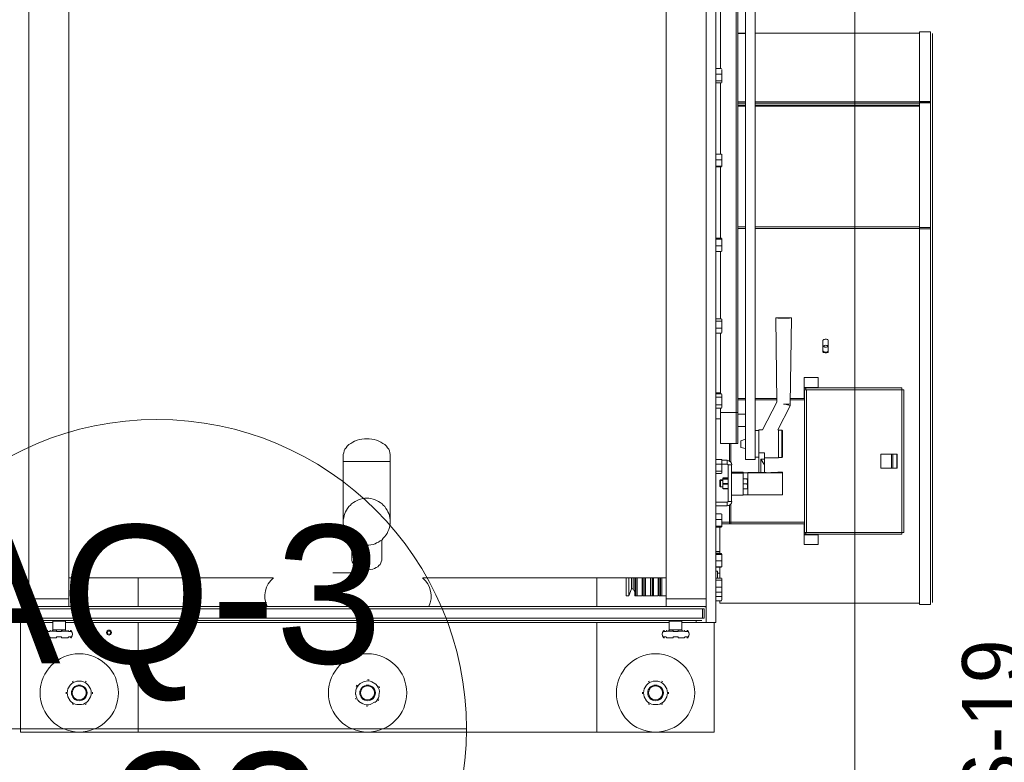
# Model space of a CAD drawing. Header units: millimetres. Extents: x -15 to 153, y -141 to 37.
# Tile 89 of 98: x 116.42 to 120.19, y 19.25 to 22.09. Entities that reach past the tile are written whole.
import ezdxf

# ---------------------------------------------------------------- set-up
doc = ezdxf.new("R2010")
doc.units = ezdxf.units.MM
doc.header["$MEASUREMENT"] = 0
doc.layers.get('0').update_dxf_attribs({"color": 5, "lineweight": 20})
doc.layers.add('AQ-Indicação coluna', color=5, linetype='Continuous', lineweight=20)
doc.layers.add('AQ-Textos coluna', color=7, linetype='Continuous', lineweight=20)
doc.styles.add('Arial', font='arial.ttf')
doc.styles.add('romans.shx', font='txt')

msp = doc.modelspace()

# ---------------------------------------------------------------- linework, layer by layer
at = {"linetype": 'Continuous'}
for p, q in [((116.4537, 19.7822), (116.4537, 23.3222)), ((119.0472, 19.7822), (119.0472, 23.3222)), ((119.0847, 19.7822), (119.0847, 23.3222)), ((116.4537, 23.2322), (116.4537, 19.8722)), ((116.6067, 23.2322), (116.6067, 19.8722)), ((118.8942, 23.2322), (118.8942, 19.8722)), ((119.0472, 23.2322), (119.0472, 19.8722)), ((119.2347, 22.6652), (119.2347, 20.4062)), ((119.1987, 22.5872), (119.1987, 20.4062)), ((119.1627, 20.5862), (119.1627, 22.4477)), ((119.1627, 20.5862), (119.1627, 22.4477)), ((119.1687, 20.5862), (119.1687, 22.4477)), ((119.1027, 21.9032), (119.1027, 22.1597)), ((119.1987, 22.0397), (119.1687, 22.0397)), ((119.1687, 22.0382), (119.1987, 22.0382)), ((119.8647, 22.0397), (119.2347, 22.0397)), ((119.9067, 22.0442), (119.8647, 22.0442)), ((119.8647, 22.0442), (119.8647, 21.7772)), ((119.9067, 22.0442), (119.8647, 22.0442)), ((119.9067, 22.0442), (119.9067, 21.7772)), ((119.9142, 22.0382), (119.9142, 21.7712)), ((119.0847, 21.9032), (119.1057, 21.9032)), ((119.0847, 21.8822), (119.1057, 21.8822)), ((119.1072, 21.9002), (119.1072, 21.8927)), ((119.1072, 21.8927), (119.1072, 21.8702)), ((119.1072, 21.8702), (119.1072, 21.8522)), ((119.0847, 21.8567), (119.1057, 21.8567)), ((119.0847, 21.8492), (119.1057, 21.8492)), ((119.1027, 21.5762), (119.1027, 21.8492)), ((119.1072, 21.8507), (119.1072, 21.8522)), ((119.1687, 21.7757), (119.1987, 21.7757)), ((119.1687, 21.7712), (119.1987, 21.7712)), ((119.1687, 21.7637), (119.1987, 21.7637)), ((119.1687, 21.7592), (119.1987, 21.7592)), ((119.2347, 21.7757), (119.8647, 21.7757)), ((119.2347, 21.7712), (119.8647, 21.7712)), ((119.2347, 21.7637), (119.8647, 21.7637)), ((119.2347, 21.7592), (119.8647, 21.7592)), ((119.8647, 21.7772), (119.8647, 21.7742)), ((119.9067, 21.7772), (119.8647, 21.7772)), ((119.9067, 21.7742), (119.8647, 21.7742)), ((119.8647, 21.7727), (119.8647, 21.2942)), ((119.9067, 21.7727), (119.8647, 21.7727)), ((119.9067, 21.7772), (119.9067, 21.7742)), ((119.9067, 21.7727), (119.9067, 21.2942)), ((119.9142, 21.7712), (119.9142, 21.2957)), ((119.0847, 21.5762), (119.1057, 21.5762)), ((119.1072, 21.5657), (119.1072, 21.5762)), ((119.1072, 21.5657), (119.1072, 21.5417)), ((119.0847, 21.5537), (119.1057, 21.5537)), ((119.0847, 21.5297), (119.1057, 21.5297)), ((119.0847, 21.5267), (119.1057, 21.5267)), ((119.1027, 21.2537), (119.1027, 21.5267)), ((119.1072, 21.5417), (119.1072, 21.5282)), ((119.1687, 21.2972), (119.1987, 21.2972)), ((119.1687, 21.2912), (119.1987, 21.2912)), ((119.2347, 21.2972), (119.8647, 21.2972)), ((119.2347, 21.2912), (119.8647, 21.2912)), ((119.9067, 21.2942), (119.8647, 21.2942)), ((119.9067, 21.2942), (119.8647, 21.2942)), ((119.8647, 21.2897), (119.8647, 21.2942)), ((119.9067, 21.2897), (119.8647, 21.2897)), ((119.8647, 21.2897), (119.8647, 19.8512)), ((119.9067, 21.2897), (119.9067, 21.2942)), ((119.9067, 21.2897), (119.9067, 19.8512)), ((119.9142, 21.2957), (119.9142, 19.8587)), ((119.0847, 21.2537), (119.1057, 21.2537)), ((119.0847, 21.2507), (119.1057, 21.2507)), ((119.0847, 21.2252), (119.1057, 21.2252)), ((119.1072, 21.2522), (119.1072, 21.2372)), ((119.1072, 21.2372), (119.1072, 21.2132)), ((119.0847, 21.2027), (119.1057, 21.2027)), ((119.1027, 20.9447), (119.1027, 21.2027)), ((119.1072, 21.2132), (119.1072, 21.2042)), ((119.0847, 20.9447), (119.1057, 20.9447)), ((119.0847, 20.9357), (119.1057, 20.9357)), ((119.1072, 20.9417), (119.1072, 20.9432)), ((119.1072, 20.9417), (119.1072, 20.9402)), ((119.1072, 20.9402), (119.1072, 20.9222)), ((119.3142, 20.9492), (119.3187, 20.6252)), ((119.3697, 20.6192), (119.3742, 20.9492)), ((119.0847, 20.9087), (119.1057, 20.9087)), ((119.0847, 20.8907), (119.1057, 20.8907)), ((119.1027, 20.6582), (119.1027, 20.8907)), ((119.1057, 20.8907), (119.1072, 20.8922)), ((119.1072, 20.9222), (119.1072, 20.8997)), ((119.1072, 20.8997), (119.1072, 20.8937)), ((119.1072, 20.8922), (119.1072, 20.8937)), ((119.4942, 20.8187), (119.4942, 20.8622)), ((119.5152, 20.8622), (119.5152, 20.8187)), ((119.4222, 20.7197), (119.4222, 20.6822)), ((119.4762, 20.7197), (119.4222, 20.7197)), ((119.4762, 20.7197), (119.4762, 20.6822)), ((119.1027, 20.6612), (119.0847, 20.6612)), ((119.4762, 20.6822), (119.4222, 20.6822)), ((119.4222, 20.6792), (119.4222, 20.6822)), ((119.4222, 20.6402), (119.4222, 20.6792)), ((119.4297, 20.6792), (119.4222, 20.6792)), ((119.4237, 20.6732), (119.4237, 20.1272)), ((119.4237, 20.6732), (119.4297, 20.6732)), ((119.7972, 20.6807), (119.4297, 20.6807)), ((119.4297, 20.6807), (119.4297, 20.6747)), ((119.4312, 20.6732), (119.4312, 20.1272)), ((119.7972, 20.6732), (119.4312, 20.6732)), ((119.4762, 20.6807), (119.4762, 20.6822)), ((119.7972, 20.6807), (119.7972, 20.6747)), ((119.7972, 20.1272), (119.7972, 20.6732)), ((119.8047, 20.6732), (119.7987, 20.6732)), ((119.8047, 20.1272), (119.8047, 20.6732)), ((119.0847, 20.6582), (119.1057, 20.6582)), ((119.0847, 20.6447), (119.1057, 20.6447)), ((119.1072, 20.6537), (119.1057, 20.6582)), ((119.1072, 20.6537), (119.1072, 20.6507)), ((119.1072, 20.6507), (119.1072, 20.6297)), ((119.1072, 20.6297), (119.1072, 20.6102)), ((119.1987, 20.6402), (119.1687, 20.6402)), ((119.1687, 20.6342), (119.1987, 20.6342)), ((119.3187, 20.6402), (119.2347, 20.6402)), ((119.2347, 20.6342), (119.3187, 20.6342)), ((119.3187, 20.6252), (119.2632, 20.5202)), ((119.4222, 20.6402), (119.3712, 20.6402)), ((119.3712, 20.6342), (119.4237, 20.6342)), ((119.4237, 20.6402), (119.4222, 20.6402)), ((119.0847, 20.6162), (119.1057, 20.6162)), ((119.0847, 20.6027), (119.1057, 20.6027)), ((119.1027, 20.5862), (119.1027, 20.6027)), ((119.1027, 20.5862), (119.1627, 20.5862)), ((119.1027, 20.4677), (119.1027, 20.5862)), ((119.1057, 20.6027), (119.1072, 20.6057)), ((119.1072, 20.6102), (119.1072, 20.6057)), ((119.1627, 20.5862), (119.1687, 20.5862)), ((119.1627, 20.4677), (119.1627, 20.5862)), ((119.1687, 20.4677), (119.1687, 20.5862)), ((119.3217, 20.5202), (119.3697, 20.6117)), ((119.3697, 20.6117), (119.3697, 20.6192)), ((119.1027, 20.5622), (119.0847, 20.5622)), ((119.1987, 20.5802), (119.1687, 20.5802)), ((119.1687, 20.5322), (119.1987, 20.5322)), ((119.2497, 20.5172), (119.2347, 20.5172)), ((119.2632, 20.5202), (119.2497, 20.5202)), ((119.2497, 20.4317), (119.2497, 20.5202)), ((119.3247, 20.5202), (119.3217, 20.5202)), ((119.3247, 20.4122), (119.3247, 20.5202)), ((119.3367, 20.5187), (119.3247, 20.5187)), ((119.3367, 20.4152), (119.3367, 20.5187)), ((119.3397, 20.5157), (119.3397, 20.4182)), ((119.1987, 20.4842), (119.1807, 20.4782)), ((119.1807, 20.4782), (119.1807, 20.4527)), ((119.1027, 20.4677), (119.1627, 20.4677)), ((119.1372, 20.4677), (119.1372, 20.4002)), ((119.1417, 20.4677), (119.1417, 20.3972)), ((119.1627, 20.4677), (119.1687, 20.4677)), ((119.1807, 20.4527), (119.1987, 20.4482)), ((117.6582, 20.4227), (117.6582, 20.3987)), ((117.6582, 20.3987), (117.6582, 20.1677)), ((117.8382, 20.3987), (117.8382, 20.4227)), ((117.8382, 20.1677), (117.8382, 20.3987)), ((119.0847, 20.4062), (119.1057, 20.4062)), ((119.1072, 20.4047), (119.1057, 20.4062)), ((119.1072, 20.4032), (119.1072, 20.4047)), ((119.1072, 20.4032), (119.1072, 20.3972)), ((119.1072, 20.4032), (119.1282, 20.4032)), ((119.1072, 20.3972), (119.1072, 20.3747)), ((119.1282, 20.3882), (119.1282, 20.4032)), ((119.1987, 20.4062), (119.2347, 20.4062)), ((119.2347, 20.4152), (119.2497, 20.4152)), ((119.2707, 20.4317), (119.2497, 20.4317)), ((119.2497, 20.3567), (119.2497, 20.4317)), ((119.2707, 20.4077), (119.2572, 20.4077)), ((119.2572, 20.4077), (119.2572, 20.3567)), ((119.2572, 20.4077), (119.2707, 20.3852)), ((119.2707, 20.4077), (119.2707, 20.4317)), ((119.2707, 20.4122), (119.3247, 20.4122)), ((119.2707, 20.3852), (119.2707, 20.4077)), ((119.3247, 20.4137), (119.3367, 20.4137)), ((119.3367, 20.4137), (119.3367, 20.4152)), ((119.3397, 20.4182), (119.3397, 20.4167)), ((119.7162, 20.3732), (119.7162, 20.4272)), ((119.7567, 20.4272), (119.7162, 20.4272)), ((119.7567, 20.3732), (119.7567, 20.4272)), ((119.7627, 20.4272), (119.7567, 20.4272)), ((119.7627, 20.3732), (119.7627, 20.4272)), ((119.7777, 20.4272), (119.7627, 20.4272)), ((119.7777, 20.3732), (119.7777, 20.4272)), ((119.7792, 20.4272), (119.7777, 20.4272)), ((119.7792, 20.3732), (119.7792, 20.4272)), ((119.0847, 20.3882), (119.1057, 20.3882)), ((119.0847, 20.3612), (119.1057, 20.3612)), ((119.1072, 20.3882), (119.1282, 20.3882)), ((119.1072, 20.3747), (119.1072, 20.3567)), ((119.1312, 20.3852), (119.1312, 20.2457)), ((119.1447, 20.3852), (119.1312, 20.3852)), ((119.1447, 20.3852), (119.1447, 20.2457)), ((119.1897, 20.3582), (119.1447, 20.3582)), ((119.1897, 20.3567), (119.1897, 20.3582)), ((119.2707, 20.3852), (119.2707, 20.3567)), ((119.3217, 20.3582), (119.2947, 20.3567)), ((119.3397, 20.3582), (119.3217, 20.3582)), ((119.3397, 20.3552), (119.3397, 20.3582)), ((119.7567, 20.3732), (119.7162, 20.3732)), ((119.7627, 20.3732), (119.7567, 20.3732)), ((119.7777, 20.3732), (119.7627, 20.3732)), ((119.7792, 20.3732), (119.7777, 20.3732)), ((119.0847, 20.3522), (119.1057, 20.3522)), ((119.1027, 20.3282), (119.0997, 20.3252)), ((119.1027, 20.3252), (119.0997, 20.3222)), ((119.0997, 20.3252), (119.0997, 20.3222)), ((119.0997, 20.3222), (119.0997, 20.3042)), ((119.1117, 20.3282), (119.1027, 20.3282)), ((119.1027, 20.3282), (119.1027, 20.3252)), ((119.1117, 20.3252), (119.1027, 20.3252)), ((119.1027, 20.3252), (119.1027, 20.3012)), ((119.1072, 20.3567), (119.1072, 20.3552)), ((119.1072, 20.3537), (119.1072, 20.3552)), ((119.1117, 20.3357), (119.1117, 20.3342)), ((119.1117, 20.3312), (119.1117, 20.3342)), ((119.1117, 20.3327), (119.1117, 20.3312)), ((119.1117, 20.2937), (119.1117, 20.3312)), ((119.1132, 20.3342), (119.1132, 20.3357)), ((119.1297, 20.3357), (119.1132, 20.3357)), ((119.1132, 20.3327), (119.1132, 20.3342)), ((119.1132, 20.3342), (119.1297, 20.3342)), ((119.1132, 20.3312), (119.1132, 20.3327)), ((119.1297, 20.3327), (119.1132, 20.3327)), ((119.1132, 20.3312), (119.1297, 20.3312)), ((119.1297, 20.3342), (119.1297, 20.3357)), ((119.1297, 20.3342), (119.1297, 20.3327)), ((119.1297, 20.3312), (119.1297, 20.3327)), ((119.1312, 20.3342), (119.1312, 20.3357)), ((119.1312, 20.3312), (119.1312, 20.3327)), ((119.1447, 20.3537), (119.1897, 20.3537)), ((119.1897, 20.3537), (119.1897, 20.3552)), ((119.1897, 20.3537), (119.1897, 20.2697)), ((119.1897, 20.3327), (119.2047, 20.3327)), ((119.2047, 20.3327), (119.2062, 20.3222)), ((119.2062, 20.3327), (119.2062, 20.3222)), ((119.2062, 20.3027), (119.2062, 20.3222)), ((119.2767, 20.3567), (119.2077, 20.3567)), ((119.2077, 20.3552), (119.3397, 20.3552)), ((119.2077, 20.3552), (119.2077, 20.2712)), ((119.3397, 20.3552), (119.3397, 20.2712)), ((119.0997, 20.3042), (119.1027, 20.3012)), ((119.1027, 20.3012), (119.1117, 20.3012)), ((119.1132, 20.3117), (119.1132, 20.3147)), ((119.1297, 20.3147), (119.1132, 20.3147)), ((119.1132, 20.3117), (119.1297, 20.3117)), ((119.1132, 20.2937), (119.1132, 20.2952)), ((119.1297, 20.2952), (119.1132, 20.2952)), ((119.1132, 20.2937), (119.1297, 20.2937)), ((119.1297, 20.3117), (119.1297, 20.3147)), ((119.1297, 20.2937), (119.1297, 20.2952)), ((119.1897, 20.3132), (119.2047, 20.3132)), ((119.1897, 20.2937), (119.2047, 20.2937)), ((119.2047, 20.3132), (119.2062, 20.3027)), ((119.2062, 20.2937), (119.2062, 20.3027)), ((119.1312, 20.2457), (119.1447, 20.2457)), ((119.1447, 20.2697), (119.1897, 20.2697)), ((119.2077, 20.2712), (119.3397, 20.2712)), ((119.1282, 20.2427), (119.0847, 20.2427)), ((119.1282, 20.2292), (119.0847, 20.2292)), ((119.1282, 20.2292), (119.1282, 20.2427)), ((119.1372, 20.2322), (119.1372, 20.1662)), ((119.1417, 20.2352), (119.1417, 20.1662)), ((119.0847, 20.1977), (119.1057, 20.1977)), ((119.0847, 20.1767), (119.1057, 20.1767)), ((119.1072, 20.1872), (119.1072, 20.1962)), ((119.1072, 20.1872), (119.1072, 20.1632)), ((119.0847, 20.1512), (119.1057, 20.1512)), ((119.0847, 20.1467), (119.1057, 20.1467)), ((119.0997, 20.0462), (119.0997, 20.1467)), ((119.1372, 20.1662), (119.1072, 20.1662)), ((119.1072, 20.1632), (119.1072, 20.1482)), ((119.1372, 20.1602), (119.1072, 20.1602)), ((119.1417, 20.1662), (119.1372, 20.1662)), ((119.1372, 20.1602), (119.1372, 20.1662)), ((119.1417, 20.1602), (119.1372, 20.1602)), ((119.4237, 20.1662), (119.1417, 20.1662)), ((119.1417, 20.1602), (119.1417, 20.1662)), ((119.4222, 20.1602), (119.1417, 20.1602)), ((119.4222, 20.1602), (119.4222, 20.1212)), ((119.4222, 20.1602), (119.4237, 20.1602)), ((117.6912, 20.0987), (117.6912, 20.0237)), ((117.8052, 20.0237), (117.8052, 20.0987)), ((119.4222, 20.1212), (119.4222, 20.1182)), ((119.4222, 20.1212), (119.4297, 20.1212)), ((119.4762, 20.1182), (119.4222, 20.1182)), ((119.4222, 20.1182), (119.4222, 20.0807)), ((119.4237, 20.1272), (119.4297, 20.1272)), ((119.4297, 20.1197), (119.4297, 20.1257)), ((119.4297, 20.1197), (119.7972, 20.1197)), ((119.4312, 20.1272), (119.7972, 20.1272)), ((119.4762, 20.1197), (119.4762, 20.1182)), ((119.4762, 20.1182), (119.4762, 20.0807)), ((119.7972, 20.1197), (119.7972, 20.1257)), ((119.8047, 20.1272), (119.7987, 20.1272)), ((119.4762, 20.0807), (119.4222, 20.0807)), ((119.0847, 20.0537), (119.0997, 20.0537)), ((119.0847, 20.0522), (119.0997, 20.0522)), ((119.0847, 20.0462), (119.1057, 20.0462)), ((119.0847, 20.0447), (119.1057, 20.0447)), ((119.0847, 20.0417), (119.1057, 20.0417)), ((119.1057, 20.0462), (119.1057, 20.0447)), ((119.1072, 20.0432), (119.1057, 20.0462)), ((119.1072, 20.0432), (119.1072, 20.0297)), ((119.1072, 20.0297), (119.1072, 20.0057)), ((119.0847, 20.0177), (119.1057, 20.0177)), ((119.0847, 19.9952), (119.1057, 19.9952)), ((119.0847, 19.9937), (119.1057, 19.9937)), ((119.0997, 19.9517), (119.0997, 19.9937)), ((119.1072, 20.0057), (119.1072, 19.9952)), ((116.6067, 19.9532), (117.3897, 19.9532)), ((116.8722, 19.9532), (116.8722, 19.8437)), ((117.9627, 19.9532), (118.8942, 19.9532)), ((118.6287, 19.8437), (118.6287, 19.9532)), ((118.7412, 19.8842), (118.7412, 19.9532)), ((118.7517, 19.8842), (118.7517, 19.9532)), ((118.7622, 19.9112), (118.7622, 19.9532)), ((118.7682, 19.9112), (118.7682, 19.9532)), ((118.7742, 19.9532), (118.7742, 19.8842)), ((118.7787, 19.8842), (118.7787, 19.9532)), ((118.7832, 19.8842), (118.7832, 19.9532)), ((118.8027, 19.9532), (118.8027, 19.8842)), ((118.8057, 19.9532), (118.8057, 19.8842)), ((118.8102, 19.8842), (118.8102, 19.9532)), ((118.8147, 19.8842), (118.8147, 19.9532)), ((118.8342, 19.9532), (118.8342, 19.8842)), ((118.8357, 19.9532), (118.8357, 19.8842)), ((118.8417, 19.8842), (118.8417, 19.9532)), ((118.8462, 19.8842), (118.8462, 19.9532)), ((118.8642, 19.9532), (118.8642, 19.8842)), ((118.8672, 19.9532), (118.8672, 19.8842)), ((118.8732, 19.8842), (118.8732, 19.9532)), ((118.8777, 19.8842), (118.8777, 19.9532)), ((119.0907, 19.9787), (119.0847, 19.9787)), ((119.0847, 19.9517), (119.1057, 19.9517)), ((119.0847, 19.9517), (119.1057, 19.9517)), ((119.0847, 19.9442), (119.1057, 19.9442)), ((119.0907, 19.9787), (119.0907, 19.9517)), ((119.0907, 19.9712), (119.0997, 19.9712)), ((119.1072, 19.9487), (119.1072, 19.9502)), ((119.1072, 19.9487), (119.1072, 19.9307)), ((118.7517, 19.8842), (118.7622, 19.9112)), ((118.7622, 19.9112), (118.7682, 19.9112)), ((118.7682, 19.9112), (118.7742, 19.8977)), ((118.8342, 19.9082), (118.8357, 19.9007)), ((118.8642, 19.9097), (118.8672, 19.9022)), ((119.0847, 19.9172), (119.1057, 19.9172)), ((119.1072, 19.9307), (119.1072, 19.9082)), ((119.1072, 19.9082), (119.1072, 19.9007)), ((116.4537, 19.8722), (116.6067, 19.8722)), ((116.4537, 19.8722), (116.4537, 19.8437)), ((116.6067, 19.8437), (116.6067, 19.8722)), ((118.7412, 19.8842), (118.7517, 19.8842)), ((118.7742, 19.8842), (118.8027, 19.8842)), ((118.7787, 19.8842), (118.7832, 19.8842)), ((118.8027, 19.9052), (118.8057, 19.8992)), ((118.8057, 19.8842), (118.8342, 19.8842)), ((118.8102, 19.8842), (118.8147, 19.8842)), ((118.8357, 19.8842), (118.8642, 19.8842)), ((118.8417, 19.8842), (118.8462, 19.8842)), ((118.8672, 19.8842), (118.8942, 19.8842)), ((118.8732, 19.8842), (118.8777, 19.8842)), ((118.8942, 19.8722), (119.0472, 19.8722)), ((118.8942, 19.8722), (118.8942, 19.8437)), ((119.0472, 19.8437), (119.0472, 19.8722)), ((119.0847, 19.8977), (119.1057, 19.8977)), ((119.0847, 19.8812), (119.1057, 19.8812)), ((119.1057, 19.8662), (119.1072, 19.8692)), ((119.1072, 19.9007), (119.1072, 19.8947)), ((119.1072, 19.9007), (119.1072, 19.8947)), ((119.1072, 19.8947), (119.1072, 19.8737)), ((119.1072, 19.8737), (119.1072, 19.8692)), ((116.4537, 19.8437), (116.6067, 19.8437)), ((116.4537, 19.8422), (116.4582, 19.8422)), ((116.4582, 19.8422), (116.4582, 19.8437)), ((116.4672, 19.8347), (116.4612, 19.8347)), ((116.4612, 19.7987), (116.4612, 19.8347)), ((119.0337, 19.8347), (116.4672, 19.8347)), ((116.4672, 19.7987), (116.4672, 19.8347)), ((116.4672, 19.7987), (116.4672, 19.8347)), ((116.4702, 19.8437), (116.4702, 19.8422)), ((118.8942, 19.8437), (116.6067, 19.8437)), ((118.8942, 19.8437), (119.0472, 19.8437)), ((119.0307, 19.8437), (119.0307, 19.8422)), ((119.0337, 19.7987), (119.0337, 19.8347)), ((119.0337, 19.8347), (119.0397, 19.8347)), ((119.0337, 19.7987), (119.0337, 19.8347)), ((119.0397, 19.7987), (119.0397, 19.8347)), ((119.0427, 19.8437), (119.0427, 19.8422)), ((119.0427, 19.8422), (119.0472, 19.8422)), ((119.0847, 19.8647), (119.1057, 19.8647)), ((119.0997, 19.8557), (119.0997, 19.8647)), ((119.0997, 19.8557), (119.8647, 19.8557)), ((119.1057, 19.8647), (119.1057, 19.8662)), ((119.9067, 19.8512), (119.8647, 19.8512)), ((116.4612, 19.7987), (116.4672, 19.7987)), ((119.0337, 19.7987), (116.4672, 19.7987)), ((119.0397, 19.7987), (119.0337, 19.7987)), ((116.4162, 19.7822), (116.4537, 19.7822)), ((116.4222, 19.7822), (116.4222, 19.3622)), ((116.4912, 19.7822), (116.4537, 19.7822)), ((119.0307, 19.7897), (116.4702, 19.7897)), ((116.4912, 19.7822), (116.4912, 19.7897)), ((116.5467, 19.7822), (116.4912, 19.7822)), ((116.5467, 19.7867), (116.5467, 19.7537)), ((116.5467, 19.7867), (116.5947, 19.7867)), ((116.5947, 19.7537), (116.5947, 19.7867)), ((118.9062, 19.7822), (116.5947, 19.7822)), ((116.8722, 19.7822), (116.8722, 19.3622)), ((118.6287, 19.3622), (118.6287, 19.7822)), ((118.9062, 19.7867), (118.9062, 19.7537)), ((118.9062, 19.7867), (118.9542, 19.7867)), ((118.9542, 19.7537), (118.9542, 19.7867)), ((119.0097, 19.7822), (118.9542, 19.7822)), ((119.0097, 19.7897), (119.0097, 19.7822)), ((119.0097, 19.7822), (119.0472, 19.7822)), ((119.0472, 19.7822), (119.0847, 19.7822)), ((119.0787, 19.3622), (119.0787, 19.7822)), ((116.5227, 19.7492), (116.5242, 19.7492)), ((116.5242, 19.7237), (116.5227, 19.7237)), ((116.5257, 19.7507), (116.5242, 19.7507)), ((116.5242, 19.7477), (116.5347, 19.7477)), ((116.5347, 19.7267), (116.5242, 19.7267)), ((116.5242, 19.7237), (116.5272, 19.7237)), ((116.5362, 19.7492), (116.5587, 19.7492)), ((116.5587, 19.7237), (116.5362, 19.7237)), ((116.5467, 19.7537), (116.5947, 19.7537)), ((116.5617, 19.7477), (116.5797, 19.7477)), ((116.5797, 19.7267), (116.5617, 19.7267)), ((116.5812, 19.7492), (116.6052, 19.7492)), ((116.6052, 19.7237), (116.5812, 19.7237)), ((116.6067, 19.7477), (116.6157, 19.7477)), ((116.6157, 19.7267), (116.6067, 19.7267)), ((116.6142, 19.7507), (116.6157, 19.7507)), ((116.6157, 19.7492), (116.6172, 19.7492)), ((116.6172, 19.7237), (116.6157, 19.7237)), ((118.8837, 19.7492), (118.8852, 19.7492)), ((118.8852, 19.7237), (118.8837, 19.7237)), ((118.8852, 19.7477), (118.8942, 19.7477)), ((118.8942, 19.7267), (118.8852, 19.7267)), ((118.8852, 19.7237), (118.8882, 19.7237)), ((118.8957, 19.7492), (118.9197, 19.7492)), ((118.9197, 19.7237), (118.8957, 19.7237)), ((118.9062, 19.7537), (118.9542, 19.7537)), ((118.9212, 19.7477), (118.9407, 19.7477)), ((118.9407, 19.7267), (118.9212, 19.7267)), ((118.9422, 19.7492), (118.9647, 19.7492)), ((118.9647, 19.7237), (118.9422, 19.7237)), ((118.9662, 19.7477), (118.9767, 19.7477)), ((118.9767, 19.7267), (118.9662, 19.7267)), ((118.9737, 19.7507), (118.9767, 19.7507)), ((118.9767, 19.7237), (118.9752, 19.7237)), ((118.9767, 19.7492), (118.9782, 19.7492)), ((118.9782, 19.7237), (118.9767, 19.7237)), ((116.6127, 19.5422), (116.6037, 19.5272)), ((116.6547, 19.5572), (116.6382, 19.5572)), ((116.6907, 19.5272), (116.6817, 19.5422)), ((117.7227, 19.5482), (117.7377, 19.5557)), ((117.7677, 19.5542), (117.7827, 19.5452)), ((118.8192, 19.5422), (118.8102, 19.5272)), ((118.8627, 19.5572), (118.8462, 19.5572)), ((118.8972, 19.5272), (118.8882, 19.5422)), ((116.6037, 19.4972), (116.6127, 19.4822)), ((116.6817, 19.4822), (116.6907, 19.4972)), ((117.7047, 19.5062), (117.7062, 19.5227)), ((117.7962, 19.5182), (117.7947, 19.5017)), ((118.8102, 19.4972), (118.8192, 19.4822)), ((118.8882, 19.4822), (118.8972, 19.4972)), ((116.6382, 19.4672), (116.6547, 19.4672)), ((117.7332, 19.4702), (117.7182, 19.4792)), ((117.7782, 19.4762), (117.7632, 19.4687)), ((118.8462, 19.4672), (118.8627, 19.4672)), ((116.4222, 19.3622), (116.8722, 19.3622)), ((116.8722, 19.3622), (118.6287, 19.3622)), ((118.6287, 19.3622), (119.0787, 19.3622))]:
    msp.add_line(p, q, dxfattribs=at)
msp.add_lwpolyline([(115.8972, 19.8572), (116.3472, 19.8572), (116.3472, 18.8522), (119.6172, 18.8522), (119.6172, 24.2522), (116.3472, 24.2522), (116.3472, 23.2472), (115.8972, 23.2472), (115.8972, 19.8572)])
for points in [[(119.3742, 20.9492), (119.3742, 20.9492), (119.3727, 20.9492), (119.3697, 20.9492), (119.3667, 20.9477), (119.3622, 20.9477), (119.3577, 20.9477), (119.3517, 20.9477), (119.3457, 20.9477), (119.3412, 20.9477), (119.3352, 20.9477), (119.3292, 20.9477), (119.3247, 20.9477), (119.3217, 20.9477), (119.3187, 20.9492), (119.3157, 20.9492), (119.3142, 20.9492), (119.3142, 20.9492), (119.3157, 20.9492), (119.3187, 20.9492), (119.3217, 20.9492), (119.3247, 20.9492), (119.3292, 20.9492), (119.3352, 20.9492), (119.3412, 20.9492), (119.3457, 20.9492), (119.3517, 20.9492), (119.3577, 20.9492), (119.3622, 20.9492), (119.3667, 20.9492), (119.3697, 20.9492), (119.3727, 20.9492), (119.3742, 20.9492), (119.3742, 20.9492)], [(119.4942, 20.8622), (119.4957, 20.8637), (119.4972, 20.8652), (119.5002, 20.8652), (119.5032, 20.8667), (119.5077, 20.8667), (119.5107, 20.8652), (119.5137, 20.8652), (119.5152, 20.8637), (119.5152, 20.8622)], [(119.5152, 20.8232), (119.5152, 20.8217), (119.5137, 20.8202), (119.5107, 20.8187), (119.5077, 20.8172), (119.5032, 20.8172), (119.5002, 20.8187), (119.4972, 20.8202), (119.4957, 20.8217), (119.4942, 20.8232)], [(119.5152, 20.8187), (119.5152, 20.8172), (119.5137, 20.8157), (119.5107, 20.8157), (119.5077, 20.8142), (119.5032, 20.8142), (119.5002, 20.8157), (119.4972, 20.8157), (119.4957, 20.8172), (119.4942, 20.8187)], [(119.4972, 20.8397), (119.4987, 20.8412), (119.5002, 20.8427), (119.5017, 20.8427), (119.5047, 20.8442), (119.5077, 20.8427), (119.5107, 20.8427), (119.5122, 20.8412), (119.5122, 20.8397), (119.5122, 20.8382), (119.5107, 20.8382), (119.5077, 20.8367), (119.5047, 20.8367), (119.5017, 20.8367), (119.5002, 20.8382), (119.4987, 20.8382), (119.4972, 20.8397)], [(119.3442, 20.6177), (119.3442, 20.6177), (119.3442, 20.6177), (119.3442, 20.6177), (119.3442, 20.6177), (119.3442, 20.6177), (119.3442, 20.6177), (119.3457, 20.6177), (119.3457, 20.6177), (119.3457, 20.6177), (119.3457, 20.6177), (119.3457, 20.6177), (119.3457, 20.6177), (119.3457, 20.6177), (119.3457, 20.6177), (119.3457, 20.6177), (119.3487, 20.6177), (119.3697, 20.6132)], [(117.7482, 20.4857), (117.7392, 20.4857), (117.7287, 20.4842), (117.7197, 20.4827), (117.7107, 20.4797), (117.7017, 20.4767), (117.6942, 20.4722), (117.6867, 20.4677), (117.6792, 20.4632), (117.6732, 20.4572), (117.6687, 20.4512), (117.6642, 20.4452), (117.6612, 20.4392), (117.6597, 20.4317), (117.6582, 20.4257), (117.6582, 20.4227)], [(117.8382, 20.4227), (117.8382, 20.4257), (117.8367, 20.4317), (117.8352, 20.4392), (117.8322, 20.4452), (117.8277, 20.4512), (117.8232, 20.4572), (117.8172, 20.4632), (117.8097, 20.4677), (117.8022, 20.4722), (117.7947, 20.4767), (117.7857, 20.4797), (117.7767, 20.4827), (117.7677, 20.4842), (117.7572, 20.4857), (117.7482, 20.4857)], [(117.6582, 20.3987), (117.6582, 20.3987), (117.6597, 20.3987), (117.6627, 20.3987), (117.6672, 20.3987), (117.6717, 20.3987), (117.6762, 20.3987), (117.6822, 20.3987), (117.6897, 20.3987), (117.6972, 20.3987), (117.7062, 20.3987), (117.7152, 20.3987), (117.7242, 20.3987), (117.7332, 20.3987), (117.7437, 20.3987), (117.7527, 20.3987), (117.7632, 20.3987), (117.7722, 20.3987), (117.7812, 20.3987), (117.7902, 20.3987), (117.7992, 20.3987), (117.8067, 20.3987), (117.8142, 20.3987), (117.8202, 20.3987), (117.8247, 20.3987), (117.8292, 20.3987), (117.8337, 20.3987), (117.8367, 20.3987), (117.8382, 20.3987), (117.8382, 20.3987)], [(117.7482, 20.2577), (117.7407, 20.2577), (117.7332, 20.2562), (117.7242, 20.2547), (117.7167, 20.2517), (117.7107, 20.2487), (117.7032, 20.2457), (117.6972, 20.2412), (117.6897, 20.2367), (117.6852, 20.2307), (117.6792, 20.2262), (117.6747, 20.2187), (117.6702, 20.2127), (117.6672, 20.2052), (117.6642, 20.1992), (117.6612, 20.1917), (117.6597, 20.1827), (117.6582, 20.1752), (117.6582, 20.1677)], [(117.8382, 20.1677), (117.8382, 20.1752), (117.8367, 20.1827), (117.8352, 20.1917), (117.8322, 20.1992), (117.8292, 20.2052), (117.8262, 20.2127), (117.8217, 20.2187), (117.8172, 20.2262), (117.8112, 20.2307), (117.8067, 20.2367), (117.7992, 20.2412), (117.7932, 20.2457), (117.7857, 20.2487), (117.7797, 20.2517), (117.7722, 20.2547), (117.7632, 20.2562), (117.7557, 20.2577), (117.7482, 20.2577)], [(117.6582, 20.1677), (117.6582, 20.1602), (117.6597, 20.1527), (117.6612, 20.1452), (117.6642, 20.1377), (117.6672, 20.1302), (117.6702, 20.1227), (117.6747, 20.1167), (117.6792, 20.1107), (117.6852, 20.1047), (117.6897, 20.0987), (117.6972, 20.0942), (117.7032, 20.0897), (117.7107, 20.0867), (117.7182, 20.0837), (117.7242, 20.0807), (117.7332, 20.0792), (117.7407, 20.0777), (117.7482, 20.0777), (117.7557, 20.0777), (117.7632, 20.0792), (117.7722, 20.0807), (117.7797, 20.0837), (117.7857, 20.0867), (117.7932, 20.0897), (117.7992, 20.0942), (117.8067, 20.0987), (117.8112, 20.1047), (117.8172, 20.1107), (117.8217, 20.1167), (117.8262, 20.1227), (117.8292, 20.1302), (117.8322, 20.1377), (117.8352, 20.1452), (117.8367, 20.1527), (117.8382, 20.1602), (117.8382, 20.1677)], [(117.6912, 20.0237), (117.6912, 20.0207), (117.6927, 20.0147), (117.6942, 20.0102), (117.6972, 20.0042), (117.7017, 19.9997), (117.7062, 19.9952), (117.7122, 19.9922), (117.7182, 19.9892), (117.7257, 19.9862), (117.7332, 19.9847), (117.7407, 19.9832), (117.7482, 19.9832)], [(117.7482, 19.9832), (117.7557, 19.9832), (117.7632, 19.9847), (117.7707, 19.9862), (117.7782, 19.9892), (117.7842, 19.9922), (117.7902, 19.9952), (117.7947, 19.9997), (117.7992, 20.0042), (117.8022, 20.0102), (117.8037, 20.0147), (117.8052, 20.0207), (117.8052, 20.0237)], [(117.7317, 19.9727), (117.7227, 19.9727), (117.7077, 19.9727), (117.6912, 19.9727), (117.6762, 19.9727), (117.6612, 19.9727), (117.6447, 19.9727), (117.6297, 19.9727), (117.6177, 19.9727)], [(116.5272, 19.7507), (116.5257, 19.7507), (116.5257, 19.7507), (116.5257, 19.7507), (116.5257, 19.7492), (116.5257, 19.7492), (116.5257, 19.7492), (116.5257, 19.7477), (116.5242, 19.7477)], [(116.5242, 19.7267), (116.5257, 19.7252), (116.5257, 19.7252), (116.5257, 19.7252), (116.5257, 19.7237), (116.5257, 19.7237), (116.5257, 19.7237), (116.5257, 19.7237), (116.5272, 19.7237)], [(116.5602, 19.7507), (116.5602, 19.7507), (116.5602, 19.7507), (116.5602, 19.7507), (116.5602, 19.7507), (116.5602, 19.7507), (116.5587, 19.7492), (116.5587, 19.7492), (116.5587, 19.7492)], [(116.5602, 19.7237), (116.5602, 19.7237), (116.5602, 19.7237), (116.5602, 19.7237), (116.5602, 19.7237), (116.5602, 19.7237), (116.5587, 19.7237), (116.5587, 19.7237), (116.5587, 19.7237)], [(116.5602, 19.7507), (116.5602, 19.7507), (116.5602, 19.7507), (116.5602, 19.7507), (116.5602, 19.7492), (116.5602, 19.7492), (116.5602, 19.7492), (116.5602, 19.7477), (116.5617, 19.7477)], [(116.5617, 19.7267), (116.5602, 19.7252), (116.5602, 19.7252), (116.5602, 19.7252), (116.5602, 19.7237), (116.5602, 19.7237), (116.5602, 19.7237), (116.5602, 19.7237), (116.5602, 19.7237)], [(116.5797, 19.7477), (116.5797, 19.7477), (116.5797, 19.7492), (116.5797, 19.7492), (116.5797, 19.7492), (116.5797, 19.7507), (116.5797, 19.7507), (116.5797, 19.7507), (116.5797, 19.7507)], [(116.5812, 19.7492), (116.5812, 19.7492), (116.5812, 19.7492), (116.5812, 19.7507), (116.5812, 19.7507), (116.5812, 19.7507), (116.5812, 19.7507), (116.5812, 19.7507), (116.5797, 19.7507)], [(116.5797, 19.7237), (116.5797, 19.7237), (116.5797, 19.7237), (116.5797, 19.7237), (116.5797, 19.7237), (116.5797, 19.7252), (116.5797, 19.7252), (116.5797, 19.7252), (116.5797, 19.7267)], [(116.5812, 19.7237), (116.5812, 19.7237), (116.5812, 19.7237), (116.5812, 19.7237), (116.5812, 19.7237), (116.5812, 19.7237), (116.5812, 19.7237), (116.5812, 19.7237), (116.5797, 19.7237)], [(116.6157, 19.7477), (116.6157, 19.7477), (116.6157, 19.7492), (116.6157, 19.7492), (116.6142, 19.7492), (116.6142, 19.7507), (116.6142, 19.7507), (116.6142, 19.7507), (116.6142, 19.7507)], [(116.6142, 19.7237), (116.6142, 19.7237), (116.6142, 19.7237), (116.6142, 19.7237), (116.6142, 19.7237), (116.6157, 19.7252), (116.6157, 19.7252), (116.6157, 19.7252), (116.6157, 19.7267)], [(118.8882, 19.7507), (118.8867, 19.7507), (118.8867, 19.7507), (118.8867, 19.7507), (118.8867, 19.7492), (118.8852, 19.7492), (118.8852, 19.7492), (118.8852, 19.7477), (118.8852, 19.7477)], [(118.8852, 19.7267), (118.8852, 19.7252), (118.8852, 19.7252), (118.8852, 19.7252), (118.8867, 19.7237), (118.8867, 19.7237), (118.8867, 19.7237), (118.8867, 19.7237), (118.8882, 19.7237)], [(118.9212, 19.7507), (118.9197, 19.7507), (118.9197, 19.7507), (118.9197, 19.7507), (118.9197, 19.7507), (118.9197, 19.7507), (118.9197, 19.7492), (118.9197, 19.7492), (118.9197, 19.7492)], [(118.9212, 19.7237), (118.9197, 19.7237), (118.9197, 19.7237), (118.9197, 19.7237), (118.9197, 19.7237), (118.9197, 19.7237), (118.9197, 19.7237), (118.9197, 19.7237), (118.9197, 19.7237)], [(118.9212, 19.7507), (118.9212, 19.7507), (118.9212, 19.7507), (118.9212, 19.7507), (118.9212, 19.7492), (118.9212, 19.7492), (118.9212, 19.7492), (118.9212, 19.7477), (118.9212, 19.7477)], [(118.9212, 19.7267), (118.9212, 19.7252), (118.9212, 19.7252), (118.9212, 19.7252), (118.9212, 19.7237), (118.9212, 19.7237), (118.9212, 19.7237), (118.9212, 19.7237), (118.9212, 19.7237)], [(118.9407, 19.7477), (118.9407, 19.7477), (118.9407, 19.7492), (118.9407, 19.7492), (118.9407, 19.7492), (118.9407, 19.7507), (118.9407, 19.7507), (118.9407, 19.7507), (118.9407, 19.7507)], [(118.9422, 19.7492), (118.9422, 19.7492), (118.9422, 19.7492), (118.9407, 19.7507), (118.9407, 19.7507), (118.9407, 19.7507), (118.9407, 19.7507), (118.9407, 19.7507), (118.9407, 19.7507)], [(118.9407, 19.7237), (118.9407, 19.7237), (118.9407, 19.7237), (118.9407, 19.7237), (118.9407, 19.7237), (118.9407, 19.7252), (118.9407, 19.7252), (118.9407, 19.7252), (118.9407, 19.7267)], [(118.9422, 19.7237), (118.9422, 19.7237), (118.9422, 19.7237), (118.9407, 19.7237), (118.9407, 19.7237), (118.9407, 19.7237), (118.9407, 19.7237), (118.9407, 19.7237), (118.9407, 19.7237)], [(118.9767, 19.7477), (118.9752, 19.7477), (118.9752, 19.7492), (118.9752, 19.7492), (118.9752, 19.7492), (118.9752, 19.7507), (118.9752, 19.7507), (118.9752, 19.7507), (118.9737, 19.7507)], [(118.9737, 19.7237), (118.9752, 19.7237), (118.9752, 19.7237), (118.9752, 19.7237), (118.9752, 19.7237), (118.9752, 19.7252), (118.9752, 19.7252), (118.9752, 19.7252), (118.9767, 19.7267)]]:
    msp.add_lwpolyline(points, dxfattribs=at)
for centre, radius in [((116.7612, 19.7432), 0.00952), ((116.7612, 19.7432), 0.00653), ((116.6472, 19.5122), 0.15), ((117.7512, 19.5122), 0.15), ((118.8537, 19.5122), 0.15), ((116.6472, 19.5122), 0.03), ((116.6472, 19.5122), 0.027), ((117.7512, 19.5122), 0.03), ((117.7512, 19.5122), 0.027), ((118.8537, 19.5122), 0.03), ((118.8537, 19.5122), 0.027)]:
    msp.add_circle(centre, radius, dxfattribs=at)
for centre, radius, start, end in [((119.3517, 21.0752), 0.4566, 269.144, 272.345), ((119.3367, 20.5157), 0.003, 0, 90), ((119.1282, 20.3852), 0.0173, 0, 90), ((119.3367, 20.4167), 0.003, 270, 0), ((119.1282, 20.3852), 0.003, 0, 90), ((119.2032, 20.7017), 0.3461, 267.764, 270.745), ((119.2032, 20.0087), 0.3461, 89.2554, 92.2358), ((119.2812, 20.7017), 0.3461, 269.255, 272.236), ((119.1282, 20.2457), 0.0173, 270, 0), ((119.1282, 20.2457), 0.003, 270, 0), ((119.2032, 19.9247), 0.3464, 89.2565, 92.2347), ((117.4482, 19.8827), 0.0905, 128.924, 205.514), ((117.9042, 19.8827), 0.0905, 334.126, 50.5626), ((116.5497, 19.7867), 0.003, 90, 180), ((116.5917, 19.7867), 0.003, 0, 90), ((118.9092, 19.7867), 0.003, 90, 180), ((118.9512, 19.7867), 0.003, 0, 90), ((116.5362, 19.7372), 0.0182, 136.262, 223.738), ((116.5242, 19.7477), 0.003, 90, 136.262), ((116.5242, 19.7267), 0.003, 223.738, 270), ((116.5272, 19.7477), 0.00281, 90.2328, 137.868), ((116.5272, 19.7267), 0.00281, 222.144, 269.755), ((116.5377, 19.7477), 0.00299, 90.2449, 180.248), ((116.5377, 19.7267), 0.00299, 179.752, 269.755), ((116.5377, 19.7492), 0.00197, 92.5969, 148.116), ((116.5377, 19.7252), 0.00197, 211.899, 267.388), ((116.5437, 19.7537), 0.003, 270, 0), ((116.5977, 19.7537), 0.003, 180, 270), ((116.6037, 19.7477), 0.00299, 359.751, 89.7553), ((116.6037, 19.7267), 0.00299, 270.245, 0.2485), ((116.6037, 19.7492), 0.00197, 31.8843, 87.4027), ((116.6037, 19.7252), 0.00197, 272.612, 328.101), ((116.6142, 19.7477), 0.00281, 42.1322, 89.767), ((116.6142, 19.7267), 0.00281, 270.246, 317.855), ((116.6157, 19.7477), 0.003, 43.7377, 90), ((116.6157, 19.7267), 0.003, 270, 316.262), ((116.6037, 19.7372), 0.0182, 316.262, 43.7377), ((118.8972, 19.7372), 0.0182, 136.262, 223.738), ((118.8852, 19.7477), 0.003, 90, 136.262), ((118.8852, 19.7267), 0.003, 223.738, 270), ((118.8882, 19.7477), 0.00281, 90.2333, 137.866), ((118.8882, 19.7267), 0.00281, 222.147, 269.754), ((118.8972, 19.7477), 0.00299, 90.2475, 180.246), ((118.8972, 19.7267), 0.00299, 179.754, 269.753), ((118.8972, 19.7492), 0.00197, 92.6002, 148.113), ((118.8972, 19.7252), 0.00197, 211.901, 267.385), ((118.9032, 19.7537), 0.003, 270, 0), ((118.9572, 19.7537), 0.003, 180, 270), ((118.9632, 19.7477), 0.00299, 359.754, 89.756), ((118.9632, 19.7267), 0.00299, 270.244, 0.2465), ((118.9632, 19.7492), 0.00197, 31.89, 87.4024), ((118.9632, 19.7252), 0.00197, 272.612, 328.095), ((118.9737, 19.7477), 0.00281, 42.1367, 89.7644), ((118.9737, 19.7267), 0.00282, 270.248, 317.851), ((118.9767, 19.7477), 0.003, 43.7377, 90), ((118.9767, 19.7267), 0.003, 270, 316.262), ((118.9647, 19.7372), 0.0182, 316.262, 43.7377), ((116.6472, 19.5122), 0.0458, 100.692, 139.308), ((116.6472, 19.5122), 0.0503, 116.527, 123.473), ((116.6472, 19.5122), 0.0458, 40.6916, 79.3084), ((116.6472, 19.5122), 0.0503, 56.5274, 63.4726), ((117.7512, 19.5122), 0.0458, 127.534, 166.151), ((117.7512, 19.5122), 0.0503, 143.37, 150.315), ((117.7512, 19.5122), 0.0458, 67.534, 106.151), ((117.7512, 19.5122), 0.0503, 83.3697, 90.315), ((117.7512, 19.5122), 0.0458, 7.534, 46.1508), ((117.7512, 19.5122), 0.0503, 23.3697, 30.315), ((118.8537, 19.5122), 0.0458, 100.692, 139.308), ((118.8537, 19.5122), 0.0503, 116.527, 123.473), ((118.8537, 19.5122), 0.0458, 40.6916, 79.3084), ((118.8537, 19.5122), 0.0503, 56.5274, 63.4726), ((116.6472, 19.5122), 0.0503, 176.527, 183.473), ((116.6472, 19.5122), 0.0458, 160.692, 199.308), ((116.6472, 19.5122), 0.0458, 340.692, 19.3084), ((116.6472, 19.5122), 0.0503, 356.527, 3.4726), ((117.7512, 19.5122), 0.0503, 203.37, 210.315), ((117.7512, 19.5122), 0.0458, 187.534, 226.151), ((117.7512, 19.5122), 0.0458, 307.534, 346.151), ((118.8537, 19.5122), 0.0503, 176.527, 183.473), ((118.8537, 19.5122), 0.0458, 160.692, 199.308), ((118.8537, 19.5122), 0.0458, 340.692, 19.3084), ((118.8537, 19.5122), 0.0503, 356.527, 3.4726), ((116.6472, 19.5122), 0.0458, 220.692, 259.308), ((116.6472, 19.5122), 0.0503, 236.527, 243.473), ((116.6472, 19.5122), 0.0458, 280.692, 319.308), ((116.6472, 19.5122), 0.0503, 296.527, 303.473), ((117.7512, 19.5122), 0.0458, 247.534, 286.151), ((117.7512, 19.5122), 0.0503, 263.37, 270.315), ((117.7512, 19.5122), 0.0503, 323.37, 330.315), ((118.8537, 19.5122), 0.0458, 220.692, 259.308), ((118.8537, 19.5122), 0.0503, 236.527, 243.473), ((118.8537, 19.5122), 0.0458, 280.692, 319.308), ((118.8537, 19.5122), 0.0503, 296.527, 303.473)]:
    msp.add_arc(centre, radius, start, end, dxfattribs=at)
at = {"layer": 'AQ-Indicação coluna'}
msp.add_line((115.7599, 19.3743), (118.1299, 19.3743), dxfattribs=at)
msp.add_circle((116.9449, 19.3743), 1.185, dxfattribs=at)

# ---------------------------------------------------------------- texts
at = {"insert": (120.2554, 18.9137), "char_height": 0.225, "width": 1.349982, "attachment_point": 7, "rotation": 90.0002, "line_spacing_factor": 0.798, "style": 'romans.shx'}
msp.add_mtext('LS-19', dxfattribs=at)
at = {"layer": 'AQ-Textos coluna', "char_height": 0.5295, "attachment_point": 8, "line_spacing_factor": 0.798, "style": 'Arial'}
for s, insert, width in [('AQ-3', (116.9457, 19.48), 2.5416), ('ø22', (116.9457, 18.739), 1.9062)]:
    msp.add_mtext(s, dxfattribs=dict(at, insert=insert, width=width))

doc.saveas('drawing.dxf')
